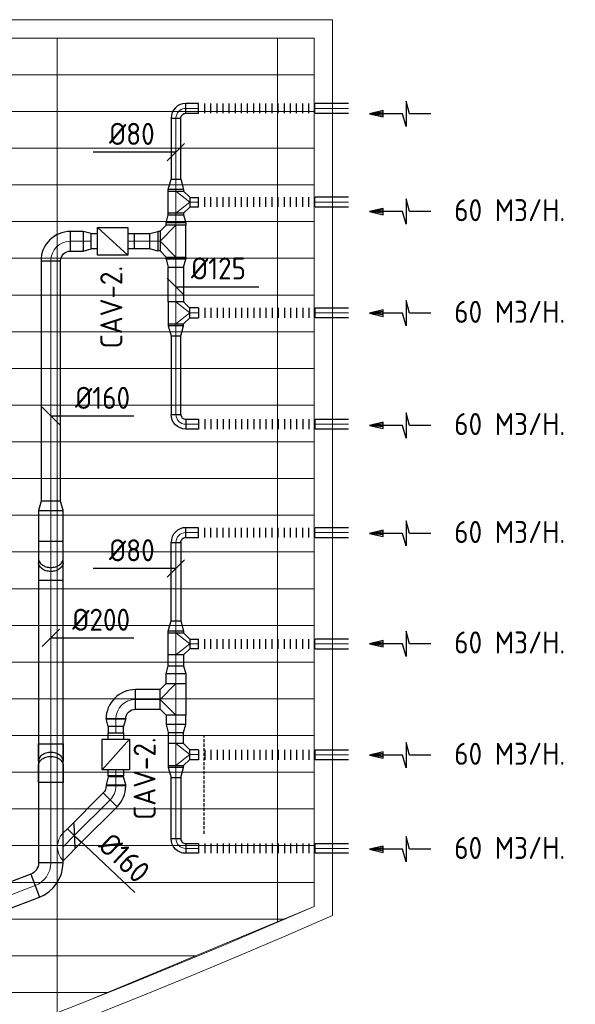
# Model space of a CAD drawing. Header units: millimetres. Extents: x -72412 to 16313, y -1015 to 52998.
# Tile 52 of 64: x -21830 to -17292, y 12632 to 20679. Entities that reach past the tile are written whole.
import ezdxf
from ezdxf.enums import TextEntityAlignment as Align

# ---------------------------------------------------------------- set-up
doc = ezdxf.new("R2010")
doc.units = ezdxf.units.MM
doc.header["$LTSCALE"] = 50
doc.linetypes.add('DASHED', pattern=[0.75, 0.5, -0.25])
for name, color, linetype in [('4plfd', 254, 'Continuous'), ('WL570---_RETOUR', 100, 'Continuous'), ('WL570---_TOEVOER', 200, 'Continuous'), ('WM570---_RETOUR', 2, 'Continuous'), ('WM570---_TOEVOER', 2, 'Continuous')]:
    doc.layers.add(name, color=color, linetype=linetype)
for name, color, linetype, lineweight in [('WL570---_BESTAAND-HARTLIJN', 161, 'Continuous', 0), ('WL570---_BESTAAND-RETOUR', 140, 'Continuous', 0), ('WL570---_BESTAAND-TOEVOER', 180, 'Continuous', 0)]:
    doc.layers.add(name, color=color, linetype=linetype, lineweight=lineweight)
doc.styles.add('MAATVOERING', font='ISO')

# ---------------------------------------------------------------- blocks, each defined once
blk = doc.blocks.new('Groep-43')
at = {"color": 8, "linetype": 'Continuous', "lineweight": 13}
for p, q in [((-73154.912, 18699.14), (-22154.912, 18699.14)), ((-73154.912, 18699.14), (-22154.912, 18699.14)), ((-73154.912, 18399.14), (-22154.912, 18399.14)), ((-73154.912, 18099.14), (-22154.912, 18099.14)), ((-73154.912, 17799.14), (-22154.912, 17799.14)), ((-73154.912, 17499.14), (-22154.912, 17499.14)), ((-22154.912, 17199.14), (-73154.912, 17199.14)), ((-73154.912, 16899.14), (-22154.912, 16899.14)), ((-22154.912, 16599.14), (-73154.912, 16599.14)), ((-22154.912, 16299.14), (-73154.912, 16299.14)), ((-22154.912, 15999.14), (-73154.912, 15999.14)), ((-22154.912, 15699.14), (-73154.912, 15699.14)), ((-22154.912, 15399.14), (-73154.912, 15399.14)), ((-73154.912, 15099.14), (-22154.912, 15099.14)), ((-22154.912, 14799.14), (-73154.912, 14799.14)), ((-22154.912, 14499.14), (-73154.912, 14499.14)), ((-22154.912, 14199.14), (-73154.912, 14199.14)), ((-22154.912, 13899.14), (-73154.912, 13899.14)), ((-22154.912, 13599.14), (-73154.912, 13599.14)), ((-73154.912, 13299.14), (-22154.912, 13299.14)), ((-73154.912, 12999.14), (-22154.912, 12999.14)), ((-73154.912, 12699.14), (-22154.912, 12699.14)), ((-73154.912, 12399.14), (-22154.912, 12399.14)), ((-73154.912, 12099.14), (-22154.912, 12099.14))]:
    blk.add_line(p, q, dxfattribs=at)
blk = doc.blocks.new('Groep-50')
at = {"color": 8, "linetype": 'Continuous', "lineweight": 13}
for p, q in [((-22004.9, 19149), (-54854.9, 19149.1)), ((-22154.9, 18999.1), (-54854.9, 18999.1)), ((-24254.9, 18999.1), (-24254.9, 11032.8)), ((-22154.9, 18999.1), (-23954.9, 18999.1)), ((-22454.9, 18999.1), (-22454.9, 11772.4)), ((-22154.9, 11902), (-22154.9, 18999.1)), ((-22154.9, 18999.1), (-22154.9, 11902)), ((-23954.9, 11151.6), (-22154.9, 11902)), ((-72854.9, 11799.1), (-22392.8, 11799.1)), ((-72188.2, 11499.1), (-23121.3, 11499.1)), ((-71473.3, 11199.1), (-23841, 11199.1))]:
    blk.add_line(p, q, dxfattribs=at)
at = {"color": 8, "linetype": 'Continuous', "lineweight": 13, "flags": 128}
blk.add_lwpolyline([(-22004.9, 19149), (-22004.9, 11828, -0.208473), (-73205.8, 11785.1), (-73304.9, 11828.1)], format="xyb", dxfattribs=at)
at = {"color": 8, "linetype": 'Continuous', "lineweight": 13}
blk.add_arc((-47654.8, 70538.1), 63940.9, 246.496301, 293.503386, dxfattribs=at)
at = {"color": 8}
blk.add_blockref('Groep-43', (0, 0), dxfattribs=at)
blk = doc.blocks.new('Block plafond 5e verd')
at = {"layer": '4plfd'}
blk.add_blockref('Groep-50', (73304.9, -19149.1), dxfattribs=at)
blk = doc.blocks.new('KARO')
for p, q in [((1, 0.5), (0, 0.5)), ((0, -0.5), (1, -0.5))]:
    blk.add_line(p, q)
at = {"invisible_edges": 15}
blk.add_3dface([(0, 0.5), (0, -0.5), (1, -0.5), (1, 0.5)], dxfattribs=at)
at = {"layer": 'WL570---_BESTAAND-HARTLIJN'}
blk.add_line((0, 0), (1, 0), dxfattribs=at)
blk = doc.blocks.new('AFZPIJL')
for points in [[(0, -10), (0, -6.52), (-2.06, -5.97), (2.06, -5.97), (0, -5.41), (0, 0)], [(-0.26, -2.22), (0, 0)], [(0.26, -2.22), (0, 0)]]:
    blk.add_lwpolyline(points)
blk.add_lwpolyline([(0.52, -2.22), (-0.52, -2.22), (0, 0)], close=True)
blk = doc.blocks.new('OSV1601250650G')
blk.add_lwpolyline([(0, -80), (65.3, -62.5), (65.3, 62.5), (0, 80)], close=True)
at = {"layer": 'WL570---_BESTAAND-HARTLIJN'}
blk.add_line((0, 0), (65.3, 0), dxfattribs=at)
blk = doc.blocks.new('OTS1251258000H')
blk.add_lwpolyline([(-90, -62.5), (90, -62.5), (90, 62.5), (40, 112.5), (-40, 112.5), (-90, 62.5)], close=True)
at = {"layer": 'WL570---_BESTAAND-HARTLIJN'}
blk.add_line((-90, 0), (90, 0), dxfattribs=at)
at = {"layer": 'WL570---_BESTAAND-RETOUR'}
blk.add_lwpolyline([(-90, 0), (0, 112.5), (90, 0)], dxfattribs=at)
blk = doc.blocks.new('OSV125800830G')
blk.add_lwpolyline([(0, -62.5), (84, -40), (84, 40), (0, 62.5)], close=True)
at = {"layer": 'WL570---_BESTAAND-HARTLIJN'}
blk.add_line((0, 0), (84, 0), dxfattribs=at)
blk = doc.blocks.new('OBO8000090H')
blk.add_lwpolyline([(40, -80, 0.414214), (-80, 40), (-80, -40, -0.414214), (-40, -80)], format="xyb", close=True)
at = {"invisible_edges": 15}
for points in [[(-73.1, -40.6), (-59.2, 38.2), (-80, 40), (-80, -40)], [(-66.3, -42.4), (-39, 32.8), (-59.2, 38.2), (-73.1, -40.6)], [(-60, -45.4), (-20, 23.9), (-39, 32.8), (-66.3, -42.4)], [(-54.3, -49.4), (-2.9, 11.9), (-20, 23.9), (-60, -45.4)], [(-49.4, -54.3), (11.9, -2.9), (-2.9, 11.9), (-54.3, -49.4)], [(-45.4, -60), (23.9, -20), (11.9, -2.9), (-49.4, -54.3)], [(-42.4, -66.3), (32.8, -39), (23.9, -20), (-45.4, -60)], [(-40.6, -73.1), (38.2, -59.2), (32.8, -39), (-42.4, -66.3)], [(-40, -80), (40, -80), (38.2, -59.2), (-40.6, -73.1)]]:
    blk.add_3dface(points, dxfattribs=at)
at = {"layer": 'WL570---_BESTAAND-HARTLIJN'}
blk.add_arc((-80, -80), 80, 0, 90, dxfattribs=at)
blk = doc.blocks.new('OTS16016016000H')
blk.add_lwpolyline([(-130, -80), (130, -80), (130, 80), (80, 130), (-80, 130), (-130, 80)], close=True)
at = {"layer": 'WL570---_BESTAAND-HARTLIJN'}
blk.add_line((-130, 0), (130, 0), dxfattribs=at)
at = {"layer": 'WL570---_BESTAAND-RETOUR'}
blk.add_lwpolyline([(-130, 0), (0, 130), (130, 0)], dxfattribs=at)
blk = doc.blocks.new('MVLINE')
blk.add_line((35.4, -35.4), (-35.4, 35.4))
blk = doc.blocks.new('RB45DO')
blk.add_lwpolyline([(0.707107, 0.5), (0, 0.5), (0, -0.5), (0.707107, -0.5, 0.133256), (0.835518, -0.465158, 0.106756), (0.957107, -0.353553, 0.082828), (1.032249, -0.198077, 0.071352), (1.06066, 0, 0.071352), (1.032249, 0.198077, 0.082828), (0.957107, 0.353553, 0.106756), (0.835518, 0.465158, 0.133256)], format="xyb", close=True)
at = {"layer": 'WL570---_BESTAAND-HARTLIJN'}
blk.add_line((0, 0), (1.06066, 0), dxfattribs=at)
blk = doc.blocks.new('OBO20000045N')
at = {"xscale": 200, "yscale": 200, "zscale": 200}
blk.add_blockref('RB45DO', (0, 0), dxfattribs=at)
blk = doc.blocks.new('RB45UP')
blk.add_lwpolyline([(0, -0.5), (0.707107, -0.5), (0.707107, 0.5), (0, 0.5, -0.133256), (0.128411, 0.465158, -0.106756), (0.25, 0.353553, -0.082828), (0.325143, 0.198077, -0.071352), (0.353553, 0, -0.071352), (0.325143, -0.198077, -0.082828), (0.25, -0.353553, -0.106756), (0.128411, -0.465158, -0.133256)], format="xyb", close=True)
at = {"layer": 'WL570---_BESTAAND-HARTLIJN'}
blk.add_line((0, 0), (0.707107, 0), dxfattribs=at)
blk = doc.blocks.new('OBO20000045O')
at = {"xscale": 200, "yscale": 200, "zscale": 200}
blk.add_blockref('RB45UP', (0, 0), dxfattribs=at)
blk = doc.blocks.new('OBO20000069H')
blk.add_lwpolyline([(100, -138, 0.310508), (-92.5, 142.1), (-164.2, -44.6, -0.310508), (-100, -138)], format="xyb", close=True)
at = {"invisible_edges": 15}
for points in [[(-152, -50.2), (-56.1, 125.3), (-92.5, 142.1), (-164.2, -44.6)], [(-140.8, -57.4), (-22.3, 103.7), (-56.1, 125.3), (-152, -50.2)], [(-130.5, -66), (8.4, 77.8), (-22.3, 103.7), (-140.8, -57.4)], [(-121.6, -75.9), (35.3, 48.1), (8.4, 77.8), (-130.5, -66)], [(-114, -87), (58, 15), (35.3, 48.1), (-121.6, -75.9)], [(-107.9, -98.9), (76.2, -20.8), (58, 15), (-114, -87)], [(-103.6, -111.5), (89.3, -58.6), (76.2, -20.8), (-107.9, -98.9)], [(-100.9, -124.6), (97.3, -97.9), (89.3, -58.6), (-103.6, -111.5)], [(-100, -138), (100, -138), (97.3, -97.9), (-100.9, -124.6)]]:
    blk.add_3dface(points, dxfattribs=at)
at = {"layer": 'WL570---_BESTAAND-HARTLIJN'}
blk.add_arc((-200, -138), 200, 0, 69, dxfattribs=at)
blk = doc.blocks.new('OZA2000160045L')
blk.add_lwpolyline([(-113.1, 0), (-148.5, 35.4), (-35.4, 148.5), (113.1, 0)])
at = {"layer": 'WL570---_BESTAAND-HARTLIJN'}
blk.add_line((0, 0), (-91.9, 91.9), dxfattribs=at)
at = {"layer": 'WL570---_BESTAAND-TOEVOER'}
blk.add_arc((0, 113.1), 160, 225, 315, dxfattribs=at)
blk = doc.blocks.new('OBO16000045H')
blk.add_lwpolyline([(80, -66.3, 0.198912), (9.7, 103.4), (-103.4, -9.7, -0.198912), (-80, -66.3)], format="xyb", close=True)
at = {"invisible_edges": 15}
for points in [[(-98.7, -14.9), (23.9, 88), (9.7, 103.4), (-103.4, -9.7)], [(-94.5, -20.4), (36.6, 71.4), (23.9, 88), (-98.7, -14.9)], [(-90.7, -26.3), (47.8, 53.7), (36.6, 71.4), (-94.5, -20.4)], [(-87.5, -32.5), (57.5, 35.2), (47.8, 53.7), (-90.7, -26.3)], [(-84.8, -38.9), (65.5, 15.8), (57.5, 35.2), (-87.5, -32.5)], [(-82.7, -45.6), (71.8, -4.2), (65.5, 15.8), (-84.8, -38.9)], [(-81.2, -52.4), (76.4, -24.6), (71.8, -4.2), (-82.7, -45.6)], [(-80.3, -59.3), (79.1, -45.4), (76.4, -24.6), (-81.2, -52.4)], [(-80, -66.3), (80, -66.3), (79.1, -45.4), (-80.3, -59.3)]]:
    blk.add_3dface(points, dxfattribs=at)
at = {"layer": 'WL570---_BESTAAND-HARTLIJN'}
blk.add_arc((-160, -66.3), 160, 0, 45, dxfattribs=at)
blk = doc.blocks.new('OSV1601250650K')
blk.add_lwpolyline([(-65.3, -80), (0, -62.5), (0, 62.5), (-65.3, 80)], close=True)
at = {"layer": 'WL570---_BESTAAND-HARTLIJN'}
blk.add_line((-65.3, 0), (0, 0), dxfattribs=at)
blk = doc.blocks.new('VBX1251250012525000')
blk.add_lwpolyline([(50, -112.5), (300, -112.5), (300, 112.5), (50, 112.5)], close=True)
for points in [[(50, 62.5), (0, 62.5), (0, -62.5), (50, -62.5)], [(300, -62.5), (350, -62.5), (350, 62.5), (300, 62.5)]]:
    blk.add_lwpolyline(points)
at = {"layer": 'WL570---_BESTAAND-HARTLIJN'}
blk.add_line((300, 0), (350, 0), dxfattribs=at)
at = {"layer": 'WL570---_BESTAAND-TOEVOER'}
blk.add_line((50, -112.5), (300, 112.5), dxfattribs=at)
blk = doc.blocks.new('OBO16000090H')
blk.add_lwpolyline([(80, -160, 0.414214), (-160, 80), (-160, -80, -0.414214), (-80, -160)], format="xyb", close=True)
at = {"invisible_edges": 15}
for points in [[(-146.1, -81.2), (-118.3, 76.4), (-160, 80), (-160, -80)], [(-132.6, -84.8), (-77.9, 65.5), (-118.3, 76.4), (-146.1, -81.2)], [(-120, -90.7), (-40, 47.8), (-77.9, 65.5), (-132.6, -84.8)], [(-108.6, -98.7), (-5.7, 23.9), (-40, 47.8), (-120, -90.7)], [(-98.7, -108.6), (23.9, -5.7), (-5.7, 23.9), (-108.6, -98.7)], [(-90.7, -120), (47.8, -40), (23.9, -5.7), (-98.7, -108.6)], [(-84.8, -132.6), (65.5, -77.9), (47.8, -40), (-90.7, -120)], [(-81.2, -146.1), (76.4, -118.3), (65.5, -77.9), (-84.8, -132.6)], [(-80, -160), (80, -160), (76.4, -118.3), (-81.2, -146.1)]]:
    blk.add_3dface(points, dxfattribs=at)
at = {"layer": 'WL570---_BESTAAND-HARTLIJN'}
blk.add_arc((-160, -160), 160, 0, 90, dxfattribs=at)
blk = doc.blocks.new('FLLINE80')
blk.add_line((0, -40), (0, 40))
blk = doc.blocks.new('OEX8000100000')
at = {"rotation": 180}
for p in [(50, 0), (100, 0), (150, 0), (200, 0), (250, 0), (300, 0), (350, 0), (400, 0), (450, 0), (500, 0), (550, 0), (600, 0), (650, 0), (700, 0), (750, 0), (800, 0), (850, 0), (900, 0), (950, 0), (1000, 0)]:
    blk.add_blockref('FLLINE80', p, dxfattribs=at)
blk = doc.blocks.new('OSV2001600740K')
blk.add_lwpolyline([(-74.6, -100), (0, -80), (0, 80), (-74.6, 100)], close=True)
at = {"layer": 'WL570---_BESTAAND-HARTLIJN'}
blk.add_line((-74.6, 0), (0, 0), dxfattribs=at)

msp = doc.modelspace()

# ---------------------------------------------------------------- linework, layer by layer
at = {"linetype": 'DASHED'}
msp.add_line((-20323.7, 14025.1), (-20323.7, 14829.2), dxfattribs=at)
at = {"layer": 'WM570---_RETOUR'}
for points in [[(-20553.5, 19595.8), (-20677.1, 19595.8), (-21230.9, 19595.8)], [(-20553.5, 18496.2), (-20429.9, 18496.2), (-19876.1, 18496.2)], [(-21575.5, 17441.9), (-21451.9, 17441.9), (-20898.1, 17441.9)], [(-20553.5, 16192.9), (-20677.1, 16192.9), (-21230.9, 16192.9)], [(-21575.6, 15628.5), (-21452, 15628.5), (-20898.2, 15628.5)]]:
    msp.add_lwpolyline(points, dxfattribs=at)
at = {"layer": 'WM570---_TOEVOER'}
msp.add_lwpolyline([(-21383.6, 14011.2), (-21293.6, 13926.6), (-20889.9, 13547.4)], dxfattribs=at)

# ---------------------------------------------------------------- block references
at = {"layer": 'WL570---_RETOUR'}
for name, p, rotation in [('OBO8000090H', (-20553.5, 19954.3), 90), ('OEX8000100000', (-19368.2, 19954.3), 180), ('OEX8000100000', (-19368.2, 19189.2), 180), ('OTS16016016000H', (-20553.5, 18869.6), 90), ('OBO16000090H', (-21575.5, 18868.5), 90), ('OSV1601250650G', (-20553.5, 18720.7), 270), ('OTS1251258000H', (-20553.5, 18282.8), 270), ('OSV125800830G', (-20553.5, 18178.2), 270), ('OSV2001600740K', (-21575.5, 16743.5), 90), ('OBO8000090H', (-20553.5, 16487.4), 90), ('OEX8000100000', (-19368.2, 16487.4), 180), ('OBO20000045N', (-21575.5, 16414.7), 270), ('OBO20000045O', (-21575.5, 16240.4), 270), ('OEX8000100000', (-19368.2, 15577.5), 180), ('OBO16000090H', (-21044.1, 15124.4), 90), ('OSV1601250650G', (-20553.5, 14918.6), 270), ('OTS1251258000H', (-20553.5, 14673.1), 270), ('OSV125800830G', (-20553.5, 14568.6), 270), ('OBO16000045H', (-21044.1, 14350.7), 315.0000000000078), ('OSV1601250650K', (-21044.1, 14490.8), 90), ('OZA2000160045L', (-21475.5, 13919.3), 270), ('OBO20000069H', (-21575.5, 13651.2), 290.7995941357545)]:
    msp.add_blockref(name, p, dxfattribs=dict(at, rotation=rotation))
for name, p, xscale, yscale, zscale, rotation in [('KARO', (-20368.8, 19954.3), 104.6717615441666, 80, 80, 180), ('KARO', (-19144.9, 19954.3), 270.6940397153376, 80, 80, 180), ('AFZPIJL', (-18972.7, 19910), -50, 50, 50, 90), ('KARO', (-20553.5, 19874.3), 498.312785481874, 80, 80, 270), ('KARO', (-20553.5, 19277.5), -14.56646699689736, 125, 125, 270), ('KARO', (-19144.9, 19189.2), 270.6940397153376, 80, 80, 180), ('AFZPIJL', (-18972.7, 19111.4), -50, 50, 50, 90), ('KARO', (-20553.5, 19097.5), -14.38825575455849, 125, 125, 90), ('KARO', (-20553.5, 19018.3), -18.61592130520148, 160, 160, 90.0000000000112), ('KARO', (-21310.7, 18868.5), 104.8731670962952, 160, 160, 180), ('KARO', (-20895, 18868.5), -126.9871434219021, 125, 125, 180), ('KARO', (-21575.5, 18708.5), 1965.056113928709, 160, 160, 270), ('KARO', (-20553.5, 18720.7), -18.89721792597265, 160, 160, 270), ('KARO', (-20553.5, 18372.8), -283.3969514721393, 125, 125, 270), ('AFZPIJL', (-18972.7, 18280.7), -50, 50, 50, 90), ('KARO', (-20368.8, 18283.1), 72.22950757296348, 80, 80, 180), ('KARO', (-20553.5, 18192.8), 14.56646699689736, 125, 125, 270), ('KARO', (-20553.5, 17452.5), 641.4805336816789, 80, 80, 90), ('AFZPIJL', (-18972.7, 17363.5), -50, 50, 50, 90), ('KARO', (-21575.5, 16668.8), 2879.719004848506, 200, 200, 270), ('AFZPIJL', (-18972.7, 16481.3), -50, 50, 50, 90), ('KARO', (-20368.8, 16487.4), 104.6717615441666, 80, 80, 180), ('KARO', (-19144.9, 16487.4), 270.6940397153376, 80, 80, 180), ('KARO', (-20553.5, 16408.1), -641.4805336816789, 80, 80, 90), ('KARO', (-20553.5, 15667.8), -14.56646699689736, 125, 125, 270), ('KARO', (-19144.9, 15577.5), 270.6940397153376, 80, 80, 180), ('AFZPIJL', (-18972.7, 15578.6), -50, 50, 50, 90), ('KARO', (-20553.5, 15487.8), -90.13055144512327, 125, 125, 90), ('KARO', (-20553.5, 15254.4), -77.92349494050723, 160, 160, 270.0000000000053), ('KARO', (-21044.1, 14967.3), 2.874484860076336, 160, 160, 270), ('KARO', (-20553.5, 14996.5), 77.92349494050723, 160, 160, 269.9999999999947), ('KARO', (-21044.1, 14902), 52.19615683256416, 125, 125, 270), ('KARO', (-20553.5, 14763.1), 90.13055144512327, 125, 125, 90), ('AFZPIJL', (-18972.7, 14668.9), -50, 50, 50, 90), ('KARO', (-20368.8, 14673.4), 72.22950757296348, 80, 80, 180), ('KARO', (-20553.5, 14583.1), 14.56646699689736, 125, 125, 270), ('KARO', (-21044.1, 14499.8), 8.973062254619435, 125, 125, 270), ('KARO', (-20553.5, 13986.3), -498.312785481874, 80, 80, 270), ('KARO', (-21044.1, 14425.5), 8.555720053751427, 160, 160, 270), ('KARO', (-21091, 14303.8), 413.8442502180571, 160, 160, 225.0000000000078), ('AFZPIJL', (-18972.7, 13899.5), -50, 50, 50, 90), ('KARO', (-21704.5, 13602.2), 1790.405951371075, 200, 200, 200.7995941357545)]:
    msp.add_blockref(name, p, dxfattribs=dict(at, xscale=xscale, yscale=yscale, zscale=zscale, rotation=rotation))
at = {"layer": 'WL570---_RETOUR', "xscale": -1}
for name, p, rotation in [('OSV125800830G', (-20553.5, 19292), 270), ('OTS1251258000H', (-20553.5, 19187.5), 270), ('OSV1601250650G', (-20553.5, 19018.3), 270), ('VBX1251250012525000', (-21245.4, 18868.5), 180), ('OBO8000090H', (-20553.5, 17373.2), 90), ('OSV125800830G', (-20553.5, 15682.4), 270), ('OTS1251258000H', (-20553.5, 15577.8), 270), ('OSV1601250650G', (-20553.5, 15332.3), 270), ('OTS16016016000H', (-20553.5, 15124.4), 90), ('OSV1601250650G', (-21044.1, 14967.3), 90), ('VBX1251250012525000', (-21044.1, 14849.8), 90.00000000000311), ('OBO20000045O', (-21575.5, 14620.4), 270), ('OBO20000045N', (-21575.5, 14446.1), 270), ('OBO8000090H', (-20553.5, 13906.3), 90)]:
    msp.add_blockref(name, p, dxfattribs=dict(at, rotation=rotation))
at = {"layer": 'WL570---_RETOUR'}
for p, xscale, yscale, zscale in [((-20368.8, 19187.2), -72.22950757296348, 80, 80), ((-20683.5, 18869.6), -18.66941092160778, 160, 160), ((-19144.9, 18283.1), -270.6940397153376, 80, 80), ((-20368.8, 17373.2), -104.6717615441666, 80, 80), ((-19144.9, 17373.2), -270.6940397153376, 80, 80), ((-20368.8, 15577.5), -72.22950757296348, 80, 80), ((-20884.1, 15124.4), 200.6195115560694, 160, 160), ((-19144.9, 14671.4), -270.6940397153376, 80, 80), ((-20368.8, 13906.3), -104.6717615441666, 80, 80), ((-19144.9, 13906.3), -270.6940397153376, 80, 80)]:
    msp.add_blockref('KARO', p, dxfattribs=dict(at, xscale=xscale, yscale=yscale, zscale=zscale))
msp.add_blockref('OSV1601250650K', (-21245.4, 18868.5), dxfattribs=at)
at = {"layer": 'WL570---_RETOUR', "xscale": -1}
for name, p in [('OSV1601250650G', (-20702.2, 18868.5)), ('OEX8000100000', (-19368.2, 18283.1)), ('OEX8000100000', (-19368.2, 17373.2)), ('OEX8000100000', (-19368.2, 14671.4)), ('OEX8000100000', (-19368.2, 13906.3))]:
    msp.add_blockref(name, p, dxfattribs=at)
at = {"layer": 'WL570---_TOEVOER'}
msp.add_blockref('Block plafond 5e verd', (-70573.6, 20679.1), dxfattribs=at)
at = {"layer": 'WM570---_RETOUR', "yscale": 2, "zscale": 2}
for p, xscale, rotation in [((-20553.5, 19595.8), 2, 90), ((-20553.5, 18496.2), -2, 270), ((-21575.5, 17441.9), -2, 270), ((-20553.5, 16192.9), 2, 90), ((-21575.6, 15628.5), 2, 90.0000000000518)]:
    msp.add_blockref('MVLINE', p, dxfattribs=dict(at, xscale=xscale, rotation=rotation))
at = {"layer": 'WM570---_TOEVOER', "xscale": -2, "yscale": 2, "zscale": 2, "rotation": 226.7945167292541}
msp.add_blockref('MVLINE', (-21383.6, 14011.2), dxfattribs=at)

# ---------------------------------------------------------------- texts
at = {"layer": 'WM570---_RETOUR', "style": 'MAATVOERING'}
for s, p in [('%%c80', (-20727.1, 19655.8)), ('%%c125', (-19981.4, 18556.2)), ('%%c160', (-20928.1, 17498.5)), ('%%c80', (-20727.1, 16252.9)), ('%%c200', (-20928.3, 15685.2))]:
    msp.add_text(s, height=180, dxfattribs=at).set_placement(p, align=Align.RIGHT)
for p in [(-18280.3, 19032.2), (-18280.3, 18201.5), (-18280.3, 17284.3), (-18280.3, 16402.1), (-18280.3, 15499.4), (-18280.3, 14589.6), (-18280.3, 13820.3)]:
    msp.add_text('60 M3/H.', height=180, dxfattribs=at).set_placement(p)
at = {"layer": 'WM570---_TOEVOER', "style": 'MAATVOERING'}
for p in [(-20991.6, 17992.8), (-20719.6, 14139.4)]:
    msp.add_text('CAV-2.', height=180, rotation=90, dxfattribs=at).set_placement(p)
msp.add_text('%%c160', height=180, rotation=316.79452, dxfattribs=at).set_placement((-20873, 13609.3), align=Align.RIGHT)

doc.saveas('drawing.dxf')
